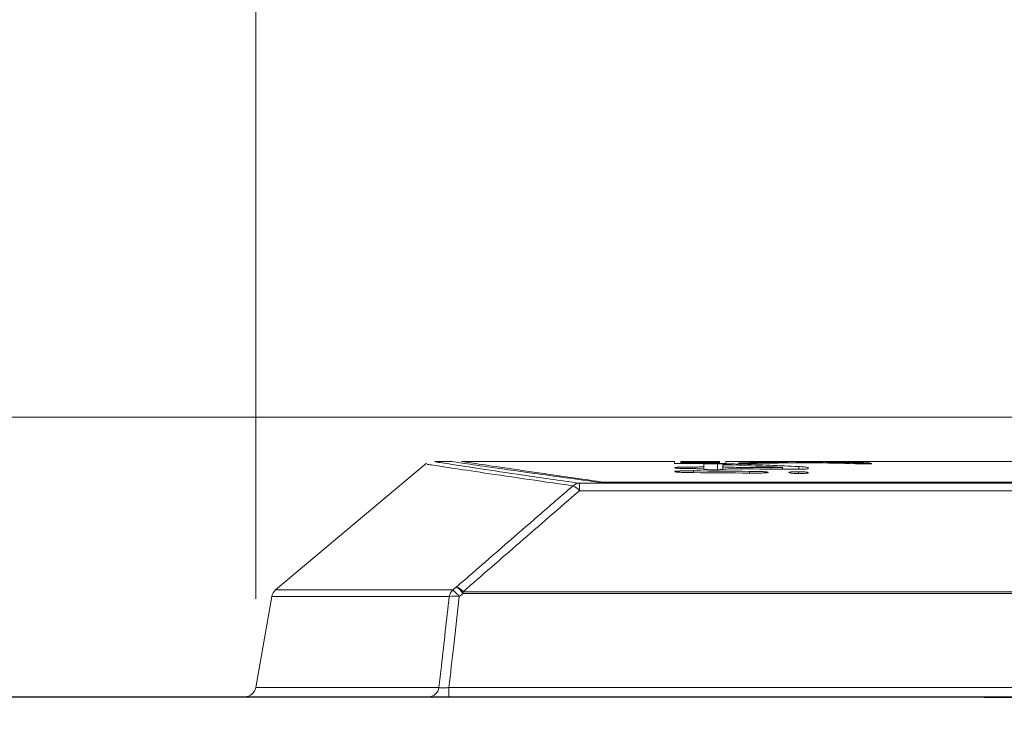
# Model space of a CAD drawing. Header units: millimetres. Extents: x 0 to 2100, y 0 to 1485.
# Tile 66 of 116: x 1137 to 1193, y 544 to 584. Entities that reach past the tile are written whole.
import ezdxf

# ---------------------------------------------------------------- set-up
doc = ezdxf.new("R2010")
doc.units = ezdxf.units.MM
doc.header["$LTSCALE"] = 5
doc.styles.add('SLDTEXTSTYLE1', font='TXT', dxfattribs={"width": 0.75})
doc.dimstyles.new('SLDDIMSTYLE0', dxfattribs={"dimtxt": 12.5, "dimasz": 15, "dimexe": 0, "dimexo": 0.0625, "dimgap": 3.125, "dimtad": 1, "dimdec": 0, "dimlfac": 0.8, "dimrnd": 1e-09, "dimzin": 12, "dimdsep": 46, "dimtxsty": 'SLDTEXTSTYLE1', "dimblk1": 'CLOSED', "dimblk2": 'CLOSED', "dimsah": 1, "dimcen": 0.09, "dimadec": 0, "dimazin": 3, "dimtfac": 1, "dimtofl": 0, "dimtmove": 0, "dimatfit": 3, "dimldrblk": 'CLOSED', "dimfxl": 1, "dimfrac": 2, "dimtolj": 1, "dimtzin": 12, "dimarcsym": 0})

# ---------------------------------------------------------------- blocks, each defined once
blk = doc.blocks.new('_CLOSED')
at = {"color": 0, "linetype": 'ByBlock', "lineweight": -2}
for p, q in [((-1, 0.166667), (0, 0)), ((-1, 0.166667), (-1, -0.166667)), ((0, 0), (-1, -0.166667)), ((0, 0), (-1, 0))]:
    blk.add_line(p, q, dxfattribs=at)
blk = doc.blocks.new('_D_9')
at = {"color": 7, "linetype": 'Continuous', "lineweight": 0}
for p, q in [((864.18, 549.437), (864.18, 715.616)), ((1428.91, 262.982), (1428.91, 715.616)), ((1428.91, 710.616), (864.18, 710.616))]:
    blk.add_line(p, q, dxfattribs=at)
at = {"color": 7, "linetype": 'Continuous', "lineweight": 0, "xscale": 15, "yscale": 15, "rotation": 180}
blk.add_blockref('_CLOSED', (864.18, 710.616), dxfattribs=at)
at = {"color": 7, "linetype": 'Continuous', "lineweight": 0, "xscale": 15, "yscale": 15}
blk.add_blockref('_CLOSED', (1428.91, 710.616), dxfattribs=at)
at = {"color": 7, "linetype": 'Continuous', "lineweight": 0, "insert": (1132.691, 726.73), "char_height": 12.5, "attachment_point": 1, "style": 'SLDTEXTSTYLE1'}
blk.add_mtext('452', dxfattribs=at)
blk = doc.blocks.new('_D_10')
at = {"color": 7, "linetype": 'Continuous', "lineweight": 0}
for p, q in [((825.432, 450.246), (825.432, 739.229)), ((1428.91, 262.982), (1428.91, 739.229)), ((825.432, 734.229), (1428.91, 734.229))]:
    blk.add_line(p, q, dxfattribs=at)
at = {"color": 7, "linetype": 'Continuous', "lineweight": 0, "xscale": 15, "yscale": 15}
for p, rotation in [((825.432, 734.229), 180), ((1428.91, 734.229), 360)]:
    blk.add_blockref('_CLOSED', p, dxfattribs=dict(at, rotation=rotation))
at = {"color": 7, "linetype": 'Continuous', "lineweight": 0, "insert": (1113.317, 750.342), "char_height": 12.5, "attachment_point": 1, "style": 'SLDTEXTSTYLE1'}
blk.add_mtext('483', dxfattribs=at)
blk = doc.blocks.new('_D_11')
at = {"color": 7, "linetype": 'Continuous', "lineweight": 0}
for p, q in [((809.902, 335.246), (809.902, 764.068)), ((1428.91, 262.982), (1428.91, 764.068)), ((809.902, 759.068), (1428.91, 759.068))]:
    blk.add_line(p, q, dxfattribs=at)
at = {"color": 7, "linetype": 'Continuous', "lineweight": 0, "xscale": 15, "yscale": 15, "rotation": 180}
blk.add_blockref('_CLOSED', (809.902, 759.068), dxfattribs=at)
at = {"color": 7, "linetype": 'Continuous', "lineweight": 0, "xscale": 15, "yscale": 15}
blk.add_blockref('_CLOSED', (1428.91, 759.068), dxfattribs=at)
at = {"color": 7, "linetype": 'Continuous', "lineweight": 0, "insert": (1105.552, 775.181), "char_height": 12.5, "attachment_point": 1, "style": 'SLDTEXTSTYLE1'}
blk.add_mtext('495', dxfattribs=at)
blk = doc.blocks.new('_D_13')
at = {"color": 7, "linetype": 'Continuous', "lineweight": 0}
for p, q in [((1193.983, 561.429), (702.69, 561.429)), ((707.69, 257.053), (707.69, 561.429)), ((825.392, 257.053), (702.69, 257.053))]:
    blk.add_line(p, q, dxfattribs=at)
at = {"color": 7, "linetype": 'Continuous', "lineweight": 0, "xscale": 15, "yscale": 15}
for p, rotation in [((707.69, 561.429), 90), ((707.69, 257.053), 270)]:
    blk.add_blockref('_CLOSED', p, dxfattribs=dict(at, rotation=rotation))
at = {"color": 7, "linetype": 'Continuous', "lineweight": 0, "insert": (691.576, 395.387), "char_height": 12.5, "attachment_point": 1, "rotation": 90, "style": 'SLDTEXTSTYLE1'}
blk.add_mtext('244', dxfattribs=at)
blk = doc.blocks.new('_D_16')
at = {"color": 7, "linetype": 'Continuous', "lineweight": 0}
for p, q in [((1150.777, 551.192), (1150.777, 685.616)), ((1428.91, 262.982), (1428.91, 685.616)), ((1428.91, 680.616), (1150.777, 680.616))]:
    blk.add_line(p, q, dxfattribs=at)
at = {"color": 7, "linetype": 'Continuous', "lineweight": 0, "xscale": 15, "yscale": 15, "rotation": 180}
blk.add_blockref('_CLOSED', (1150.777, 680.616), dxfattribs=at)
at = {"color": 7, "linetype": 'Continuous', "lineweight": 0, "xscale": 15, "yscale": 15}
blk.add_blockref('_CLOSED', (1428.91, 680.616), dxfattribs=at)
at = {"color": 7, "linetype": 'Continuous', "lineweight": 0, "insert": (1275.989, 696.73), "char_height": 12.5, "attachment_point": 1, "style": 'SLDTEXTSTYLE1'}
blk.add_mtext('223', dxfattribs=at)

msp = doc.modelspace()

# ---------------------------------------------------------------- linework, layer by layer
at = {"color": 7, "linetype": 'Continuous', "lineweight": 15}
for p, q in [((1160.401, 558.824), (1151.894, 551.686)), ((1161.852, 558.926), (1160.864, 558.926)), ((1174.376, 558.926), (1162.376, 558.926)), ((1174.376, 558.815), (1174.376, 558.926)), ((1174.729, 558.814), (1174.729, 558.916)), ((1174.73, 558.836), (1174.73, 558.921)), ((1174.73, 558.814), (1174.73, 558.836)), ((1174.766, 558.916), (1174.766, 558.905)), ((1174.766, 558.903), (1174.766, 558.905)), ((1174.766, 558.903), (1174.766, 558.9)), ((1174.766, 558.891), (1174.766, 558.9)), ((1174.766, 558.891), (1174.766, 558.886)), ((1174.766, 558.841), (1174.766, 558.886)), ((1174.766, 558.884), (1174.766, 558.879)), ((1174.766, 558.875), (1174.766, 558.879)), ((1174.766, 558.875), (1174.766, 558.854)), ((1175.112, 558.926), (1174.771, 558.926)), ((1175.118, 558.905), (1175.118, 558.913)), ((1175.118, 558.902), (1175.118, 558.905)), ((1175.118, 558.853), (1175.118, 558.869)), ((1175.637, 558.898), (1175.637, 558.896)), ((1175.66, 558.882), (1175.66, 558.891)), ((1175.688, 558.912), (1175.688, 558.905)), ((1175.688, 558.901), (1175.688, 558.905)), ((1175.688, 558.867), (1175.688, 558.853)), ((1175.688, 558.837), (1175.688, 558.853)), ((1175.771, 558.915), (1175.771, 558.918)), ((1175.952, 558.895), (1175.952, 558.897)), ((1176.021, 558.777), (1176.021, 558.633)), ((1176.039, 558.904), (1176.039, 558.912)), ((1176.039, 558.901), (1176.039, 558.904)), ((1176.039, 558.852), (1176.039, 558.866)), ((1176.19, 558.809), (1176.19, 558.838)), ((1176.25, 558.914), (1176.25, 558.918)), ((1176.25, 558.808), (1176.25, 558.827)), ((1176.269, 558.914), (1176.269, 558.916)), ((1176.269, 558.808), (1176.269, 558.821)), ((1176.516, 558.911), (1176.516, 558.903)), ((1176.516, 558.9), (1176.516, 558.903)), ((1176.516, 558.896), (1176.516, 558.892)), ((1176.516, 558.865), (1176.516, 558.85)), ((1176.868, 558.926), (1176.521, 558.926)), ((1176.521, 558.926), (1176.521, 558.926)), ((1176.868, 558.903), (1176.868, 558.913)), ((1176.868, 558.891), (1176.868, 558.899)), ((1176.868, 558.879), (1176.868, 558.891)), ((1176.868, 558.874), (1176.868, 558.879)), ((1176.868, 558.849), (1176.868, 558.869)), ((1176.903, 558.834), (1176.903, 558.92)), ((1176.903, 558.806), (1176.903, 558.834)), ((1177.091, 558.627), (1177.091, 558.724)), ((1184.268, 558.926), (1177.268, 558.926)), ((1177.268, 558.926), (1177.268, 558.805)), ((1177.972, 558.926), (1177.972, 558.923)), ((1177.972, 558.835), (1177.972, 558.815)), ((1180.527, 558.896), (1180.7, 558.893)), ((1180.74, 558.844), (1180.74, 558.89)), ((1182.899, 558.884), (1182.899, 558.839)), ((1197.47, 558.926), (1184.907, 558.926)), ((1185.481, 558.916), (1185.481, 558.921)), ((1185.481, 558.794), (1185.481, 558.815)), ((1174.4, 558.583), (1174.4, 558.563)), ((1174.4, 558.362), (1174.4, 558.346)), ((1176.021, 558.491), (1176.021, 558.633)), ((1177.091, 558.483), (1177.091, 558.627)), ((1179.658, 558.303), (1179.658, 558.32)), ((1180.343, 558.602), (1180.452, 558.594)), ((1180.463, 558.489), (1180.463, 558.591)), ((1180.818, 558.311), (1180.818, 558.294)), ((1181.91, 558.514), (1181.91, 558.582)), ((1181.91, 558.285), (1181.91, 558.302)), ((1169.016, 557.699), (1332.598, 557.699)), ((1169.016, 557.699), (1169.016, 557.279)), ((1331.802, 557.744), (1170.174, 557.744)), ((1170.437, 557.753), (1331.376, 557.753)), ((1170.437, 557.744), (1170.437, 557.753)), ((1332.598, 557.279), (1169.016, 557.279)), ((1162.094, 551.861), (1161.88, 551.686)), ((1162.247, 551.316), (1162.461, 551.491)), ((1162.461, 551.586), (1162.461, 551.491)), ((1162.461, 551.586), (1334.565, 551.586)), ((1334.565, 551.491), (1162.461, 551.491)), ((1151.68, 551.316), (1150.777, 546.192)), ((1161.661, 545.676), (1161.661, 546.192)), ((1161.661, 546.192), (1335.499, 546.192))]:
    msp.add_line(p, q, dxfattribs=at)
at = {"color": 8, "linetype": 'Continuous', "lineweight": 15}
for p, q in [((1174.927, 558.916), (1174.927, 558.918)), ((1174.927, 558.813), (1174.927, 558.827)), ((1175.403, 558.915), (1175.403, 558.917)), ((1175.403, 558.811), (1175.403, 558.823)), ((1175.463, 558.882), (1175.463, 558.889)), ((1175.771, 558.81), (1175.771, 558.825)), ((1175.875, 558.881), (1175.875, 558.886)), ((1176.025, 558.914), (1176.025, 558.92)), ((1176.025, 558.809), (1176.025, 558.833)), ((1176.19, 558.914), (1176.19, 558.921)), ((1176.317, 558.88), (1176.317, 558.884)), ((1176.637, 558.88), (1176.637, 558.885)), ((1176.73, 558.914), (1176.73, 558.917)), ((1176.73, 558.807), (1176.73, 558.824)), ((1176.798, 558.459), (1176.798, 558.794)), ((1176.818, 558.879), (1176.818, 558.887)), ((1178.098, 558.707), (1178.098, 558.773)), ((1178.728, 558.811), (1178.728, 558.861)), ((1180.379, 558.838), (1180.379, 558.88)), ((1181.255, 558.851), (1181.255, 558.912)), ((1182.575, 558.845), (1182.575, 558.912)), ((1183.12, 558.834), (1183.12, 558.876)), ((1184.858, 558.791), (1184.858, 558.845)), ((1175.454, 558.296), (1175.454, 558.394)), ((1178.148, 558.505), (1178.148, 558.591)), ((1178.603, 558.27), (1178.603, 558.369)), ((1179.805, 558.494), (1179.805, 558.581)), ((1181.364, 558.246), (1181.364, 558.347)), ((1181.386, 558.488), (1181.386, 558.638)), ((1168.65, 557.553), (1168.196, 557.619)), ((1151.894, 551.686), (1161.88, 551.686)), ((1161.684, 551.316), (1151.68, 551.316)), ((1150.777, 546.192), (1161.1, 546.192))]:
    msp.add_line(p, q, dxfattribs=at)
at = {"color": 7, "linetype": 'Continuous', "lineweight": 15}
for centre, radius, start, end in [((1169.031, 557.127), 0.572, 91.5624, 131.7813), ((1168.251, 556.641), 0.996, 39.8103, 66.3631), ((1152.296, 551.207), 0.625, 130, 170), ((1162.317, 551.219), 0.64, 133.1012, 171.2788), ((1160.595, 550.046), 2.083, 37.5604, 51.9394), ((1160.809, 550.22), 2.084, 37.559, 51.9276), ((1161.703, 550.955), 0.987, 39.7635, 66.6096), ((1161.965, 549.438), 1.898, 81.4815, 98.5185), ((1150.161, 546.301), 0.625, 270, 350), ((1160.517, 546.263), 0.588, 272.1785, 353.0835)]:
    msp.add_arc(centre, radius, start, end, dxfattribs=at)
for centre, major_axis, ratio, start_param, end_param in [((1110.288, -261.924), (3895.749, 0), 0.210704, 1.553602, 1.554345), ((1155.721, -261.924), (3794.778, 0), 0.21631, 1.565224, 1.565777), ((1148.277, -261.924), (3735.387, 0), 0.21975, 1.563611, 1.563705), ((1146.387, -261.924), (3782.589, 0), 0.217007, 1.562738, 1.563294), ((1144.247, -261.924), (3791.647, 0), 0.216489, 1.562517, 1.562747), ((1136.391, -261.924), (3782.589, 0), 0.217007, 1.560095, 1.560651), ((1134.192, -261.924), (3794.778, 0), 0.21631, 1.55955, 1.560104), ((1132.269, -261.924), (3794.778, 0), 0.21631, 1.559043, 1.559597), ((1125.193, -261.924), (3735.387, 0), 0.21975, 1.557431, 1.557525), ((1177.067, -261.924), (3799.625, 0), 0.216034, 1.57094, 1.571313), ((1155.801, -261.924), (3424.117, 0), 0.239726, 1.564989, 1.565155), ((1134.641, -261.924), (3424.117, 0), 0.239726, 1.558808, 1.558975), ((1175.339, -261.924), (0, 820.85), 0.050372, 6.280036, 6.280556), ((1174.879, -261.924), (0, 820.85), 0.050343, 6.26891, 6.26943), ((1148.342, -261.924), (3807.685, 0), 0.215577, 1.563522, 1.563614), ((1124.811, -261.924), (3807.685, 0), 0.215577, 1.557342, 1.557434), ((1144.213, -261.924), (3795.61, 0), 0.216263, 1.562285, 1.562434), ((1153.8, -261.924), (3768.973, 0), 0.217791, 1.564769, 1.564896), ((1130.508, -261.924), (3768.973, 0), 0.217791, 1.558589, 1.558716), ((1176.091, -261.924), (0, 820.85), 0.044318, 6.278283, 6.278807), ((1175.686, -261.924), (0, 820.85), 0.044318, 6.267158, 6.267681), ((1148.3, -261.924), (3788.538, 0), 0.216667, 1.563256, 1.563349), ((1124.888, -261.924), (3788.538, 0), 0.216667, 1.557075, 1.557168), ((1167.673, -261.924), (0, 820.85), 0.549489, 6.255093, 6.261152), ((1169.313, -261.924), (0, 820.85), 0.554832, 6.256672, 6.263894), ((1178.131, -261.924), (0, 820.85), 0.652995, 6.277357, 6.282383), ((1175.727, -261.924), (0, 820.85), 0.683971, 6.274636, 6.278103), ((1191.595, -261.924), (0, 820.85), 0.934932, 0.013666, 0.016792), ((1188.907, -261.924), (0, 820.85), 0.982859, 0.01057, 0.012617), ((1174.813, -261.924), (0, 820.85), 0.674228, 6.264998, 6.269391), ((1187.082, -261.924), (0, 820.85), 0.920955, 0.003083, 0.005961), ((1176.704, -261.924), (0, 820.85), 0.706729, 6.269129, 6.272126), ((1190.665, -261.924), (0, 820.85), 0.996338, 0.007269, 0.009056), ((1036.513, -261.924), (3858.354, 0), 0.212746, 1.533961, 1.534778), ((1023.985, -261.924), (3866.809, 0), 0.212281, 1.5308, 1.531615), ((1054.451, -261.924), (3863.356, 0), 0.212471, 1.538072, 1.538773), ((1061.925, -261.924), (4067.701, 0), 0.201797, 1.541813, 1.54222)]:
    msp.add_ellipse(centre, major_axis=major_axis, ratio=ratio, start_param=start_param, end_param=end_param, dxfattribs=at)
for points, knots in [([(1168.196, 557.619), (1167.279, 557.751), (1165.278, 558.038), (1163.036, 558.372), (1161.36, 558.624), (1160.438, 558.766), (1160.447, 558.764), (1160.451, 558.764)], [0, 0, 0, 0, 0.183778, 0.400494, 0.621297, 0.84349, 1, 1, 1, 1]), ([(1160.864, 558.908), (1160.856, 558.909), (1160.835, 558.913), (1161.733, 558.774), (1163.351, 558.529), (1165.707, 558.176), (1167.913, 557.858), (1169.016, 557.699)], [0, 0, 0, 0, 0.150725, 0.360425, 0.570124, 0.785064, 1, 1, 1, 1]), ([(1170.174, 557.744), (1168.872, 557.922), (1166.257, 558.279), (1163.772, 558.635), (1162.314, 558.846), (1161.709, 558.935), (1161.828, 558.918), (1161.852, 558.914)], [0, 0, 0, 0, 0.252259, 0.506925, 0.724917, 0.944423, 1, 1, 1, 1]), ([(1170.437, 557.753), (1169.313, 557.912), (1167.057, 558.233), (1164.651, 558.587), (1163.065, 558.822), (1162.347, 558.931), (1162.446, 558.916), (1162.471, 558.912)], [0, 0, 0, 0, 0.225813, 0.453185, 0.685487, 0.9195, 1, 1, 1, 1]), ([(1174.822, 558.922), (1174.805, 558.922), (1174.771, 558.922), (1174.737, 558.921), (1174.733, 558.921), (1174.73, 558.921)], [0, 0, 0, 0, 0.282995, 0.565759, 1, 1, 1, 1]), ([(1174.73, 558.921), (1174.733, 558.92), (1174.737, 558.92), (1174.784, 558.919), (1174.855, 558.918), (1174.92, 558.918), (1174.927, 558.918)], [0, 0, 0, 0, 0.300598, 0.547757, 0.951447, 1, 1, 1, 1]), ([(1174.822, 558.843), (1174.805, 558.843), (1174.771, 558.841), (1174.737, 558.839), (1174.733, 558.837), (1174.73, 558.836)], [0, 0, 0, 0, 0.282369, 0.564505, 1, 1, 1, 1]), ([(1174.73, 558.836), (1174.733, 558.835), (1174.737, 558.833), (1174.784, 558.83), (1174.855, 558.828), (1174.92, 558.827), (1174.927, 558.827)], [0, 0, 0, 0, 0.301083, 0.547972, 0.950334, 1, 1, 1, 1]), ([(1174.766, 558.926), (1174.767, 558.926), (1174.768, 558.926), (1174.774, 558.926), (1174.79, 558.926), (1174.798, 558.926)], [0, 0, 0, 0, 0.335494, 0.666775, 1, 1, 1, 1]), ([(1175.321, 558.893), (1175.258, 558.893), (1175.135, 558.892), (1174.951, 558.891), (1174.828, 558.891), (1174.766, 558.891)], [0, 0, 0, 0, 0.3447384, 0.6721416, 1, 1, 1, 1]), ([(1174.766, 558.886), (1174.841, 558.886), (1174.997, 558.887), (1175.232, 558.888), (1175.386, 558.889), (1175.463, 558.889)], [0, 0, 0, 0, 0.3144584, 0.6566793, 1, 1, 1, 1]), ([(1174.798, 558.926), (1174.809, 558.926), (1174.83, 558.926), (1174.883, 558.926), (1174.941, 558.926), (1174.976, 558.926)], [0, 0, 0, 0, 0.286273, 0.572708, 1, 1, 1, 1]), ([(1175.074, 558.923), (1175.042, 558.923), (1174.958, 558.923), (1174.876, 558.923), (1174.836, 558.922), (1174.822, 558.922)], [0, 0, 0, 0, 0.290003, 0.757274, 1, 1, 1, 1]), ([(1175.074, 558.847), (1175.042, 558.847), (1174.958, 558.846), (1174.876, 558.845), (1174.835, 558.844), (1174.822, 558.843)], [0, 0, 0, 0, 0.289414, 0.7603, 1, 1, 1, 1]), ([(1174.927, 558.918), (1174.961, 558.918), (1175.042, 558.917), (1175.205, 558.917), (1175.338, 558.917), (1175.403, 558.917)], [0, 0, 0, 0, 0.267266, 0.64534, 1, 1, 1, 1]), ([(1174.927, 558.827), (1174.961, 558.826), (1175.042, 558.825), (1175.205, 558.823), (1175.338, 558.823), (1175.403, 558.823)], [0, 0, 0, 0, 0.2668118, 0.6450141, 1, 1, 1, 1]), ([(1174.976, 558.926), (1175.007, 558.926), (1175.07, 558.926), (1175.208, 558.926), (1175.322, 558.926), (1175.393, 558.926)], [0, 0, 0, 0, 0.2732566, 0.5463977, 1, 1, 1, 1]), ([(1175.447, 558.923), (1175.412, 558.923), (1175.342, 558.923), (1175.214, 558.923), (1175.128, 558.923), (1175.074, 558.923)], [0, 0, 0, 0, 0.274464, 0.549111, 1, 1, 1, 1]), ([(1175.447, 558.848), (1175.412, 558.848), (1175.342, 558.848), (1175.214, 558.848), (1175.128, 558.848), (1175.074, 558.847)], [0, 0, 0, 0, 0.27458, 0.5493323, 1, 1, 1, 1]), ([(1175.092, 558.921), (1175.093, 558.921), (1175.095, 558.921), (1175.115, 558.921), (1175.15, 558.922), (1175.192, 558.922), (1175.204, 558.922)], [0, 0, 0, 0, 0.294478, 0.546772, 0.867237, 1, 1, 1, 1]), ([(1175.168, 558.919), (1175.149, 558.919), (1175.112, 558.92), (1175.095, 558.92), (1175.093, 558.92), (1175.092, 558.921)], [0, 0, 0, 0, 0.338172, 0.664982, 1, 1, 1, 1]), ([(1175.092, 558.836), (1175.093, 558.837), (1175.095, 558.838), (1175.115, 558.839), (1175.15, 558.841), (1175.192, 558.841), (1175.204, 558.841)], [0, 0, 0, 0, 0.294452, 0.546793, 0.867251, 1, 1, 1, 1]), ([(1175.168, 558.831), (1175.149, 558.832), (1175.112, 558.833), (1175.095, 558.835), (1175.093, 558.836), (1175.092, 558.836)], [0, 0, 0, 0, 0.338397, 0.665105, 1, 1, 1, 1]), ([(1175.134, 558.926), (1175.126, 558.926), (1175.115, 558.926), (1175.113, 558.926), (1175.112, 558.926)], [0, 0, 0, 0, 0.761514, 1, 1, 1, 1]), ([(1175.244, 558.926), (1175.231, 558.926), (1175.205, 558.926), (1175.164, 558.926), (1175.146, 558.926), (1175.134, 558.926)], [0, 0, 0, 0, 0.263364, 0.526809, 1, 1, 1, 1]), ([(1175.351, 558.919), (1175.333, 558.919), (1175.292, 558.919), (1175.225, 558.919), (1175.188, 558.919), (1175.168, 558.919)], [0, 0, 0, 0, 0.251253, 0.575585, 1, 1, 1, 1]), ([(1175.351, 558.83), (1175.333, 558.83), (1175.292, 558.83), (1175.225, 558.83), (1175.188, 558.831), (1175.168, 558.831)], [0, 0, 0, 0, 0.251227, 0.576839, 1, 1, 1, 1]), ([(1175.204, 558.922), (1175.225, 558.922), (1175.275, 558.922), (1175.368, 558.922), (1175.435, 558.922), (1175.469, 558.922)], [0, 0, 0, 0, 0.272873, 0.631433, 1, 1, 1, 1]), ([(1175.204, 558.841), (1175.226, 558.842), (1175.275, 558.842), (1175.368, 558.842), (1175.435, 558.842), (1175.469, 558.842)], [0, 0, 0, 0, 0.27594, 0.63295, 1, 1, 1, 1]), ([(1175.553, 558.926), (1175.521, 558.926), (1175.458, 558.926), (1175.35, 558.926), (1175.284, 558.926), (1175.244, 558.926)], [0, 0, 0, 0, 0.2786179, 0.5573497, 1, 1, 1, 1]), ([(1175.595, 558.895), (1175.57, 558.894), (1175.52, 558.894), (1175.423, 558.893), (1175.355, 558.893), (1175.321, 558.893)], [0, 0, 0, 0, 0.332856, 0.663489, 1, 1, 1, 1]), ([(1175.509, 558.919), (1175.499, 558.919), (1175.473, 558.919), (1175.42, 558.919), (1175.374, 558.919), (1175.351, 558.919)], [0, 0, 0, 0, 0.254589, 0.623783, 1, 1, 1, 1]), ([(1175.509, 558.831), (1175.499, 558.831), (1175.474, 558.831), (1175.42, 558.83), (1175.375, 558.83), (1175.351, 558.83)], [0, 0, 0, 0, 0.252898, 0.618847, 1, 1, 1, 1]), ([(1175.393, 558.926), (1175.445, 558.925), (1175.549, 558.925), (1175.751, 558.925), (1175.902, 558.925), (1175.996, 558.925)], [0, 0, 0, 0, 0.273439, 0.546774, 1, 1, 1, 1]), ([(1175.403, 558.917), (1175.441, 558.917), (1175.532, 558.917), (1175.664, 558.917), (1175.738, 558.918), (1175.771, 558.918)], [0, 0, 0, 0, 0.275966, 0.669783, 1, 1, 1, 1]), ([(1175.403, 558.823), (1175.441, 558.823), (1175.532, 558.823), (1175.664, 558.824), (1175.737, 558.825), (1175.771, 558.825)], [0, 0, 0, 0, 0.275853, 0.669129, 1, 1, 1, 1]), ([(1175.463, 558.889), (1175.483, 558.889), (1175.523, 558.89), (1175.591, 558.89), (1175.634, 558.891), (1175.66, 558.891)], [0, 0, 0, 0, 0.2816268, 0.5633209, 1, 1, 1, 1]), ([(1175.662, 558.92), (1175.644, 558.92), (1175.613, 558.92), (1175.565, 558.92), (1175.528, 558.919), (1175.509, 558.919)], [0, 0, 0, 0, 0.395793, 0.696889, 1, 1, 1, 1]), ([(1175.662, 558.836), (1175.644, 558.835), (1175.613, 558.834), (1175.565, 558.833), (1175.528, 558.832), (1175.509, 558.831)], [0, 0, 0, 0, 0.396257, 0.697114, 1, 1, 1, 1]), ([(1176.009, 558.926), (1175.966, 558.926), (1175.878, 558.926), (1175.723, 558.926), (1175.617, 558.926), (1175.553, 558.926)], [0, 0, 0, 0, 0.2807287, 0.561605, 1, 1, 1, 1]), ([(1175.637, 558.896), (1175.636, 558.896), (1175.635, 558.896), (1175.626, 558.895), (1175.605, 558.895), (1175.595, 558.895)], [0, 0, 0, 0, 0.348381, 0.667621, 1, 1, 1, 1]), ([(1175.66, 558.891), (1175.669, 558.89), (1175.685, 558.889), (1175.743, 558.888), (1175.824, 558.887), (1175.875, 558.886)], [0, 0, 0, 0, 0.305454, 0.566734, 1, 1, 1, 1]), ([(1175.839, 558.922), (1175.817, 558.922), (1175.772, 558.921), (1175.716, 558.921), (1175.68, 558.921), (1175.662, 558.92)], [0, 0, 0, 0, 0.334772, 0.667194, 1, 1, 1, 1]), ([(1175.839, 558.841), (1175.817, 558.841), (1175.772, 558.84), (1175.716, 558.838), (1175.68, 558.836), (1175.662, 558.836)], [0, 0, 0, 0, 0.33521, 0.66741, 1, 1, 1, 1]), ([(1175.771, 558.918), (1175.792, 558.918), (1175.859, 558.918), (1175.937, 558.919), (1175.996, 558.919), (1176.025, 558.92)], [0, 0, 0, 0, 0.188843, 0.592697, 1, 1, 1, 1]), ([(1175.771, 558.825), (1175.792, 558.826), (1175.858, 558.827), (1175.937, 558.83), (1175.996, 558.832), (1176.025, 558.833)], [0, 0, 0, 0, 0.188476, 0.592532, 1, 1, 1, 1]), ([(1176.023, 558.922), (1176.004, 558.922), (1175.966, 558.922), (1175.9, 558.922), (1175.863, 558.922), (1175.839, 558.922)], [0, 0, 0, 0, 0.2607446, 0.5215251, 1, 1, 1, 1]), ([(1176.023, 558.844), (1176.004, 558.844), (1175.966, 558.843), (1175.9, 558.842), (1175.863, 558.842), (1175.839, 558.841)], [0, 0, 0, 0, 0.259992, 0.520003, 1, 1, 1, 1]), ([(1175.875, 558.886), (1175.91, 558.886), (1175.994, 558.885), (1176.15, 558.884), (1176.266, 558.884), (1176.317, 558.884)], [0, 0, 0, 0, 0.278824, 0.681696, 1, 1, 1, 1]), ([(1175.993, 558.891), (1175.986, 558.891), (1175.962, 558.892), (1175.954, 558.894), (1175.953, 558.895), (1175.952, 558.895)], [0, 0, 0, 0, 0.188142, 0.592645, 1, 1, 1, 1]), ([(1176.124, 558.889), (1176.108, 558.89), (1176.076, 558.89), (1176.029, 558.89), (1176.007, 558.891), (1175.993, 558.891)], [0, 0, 0, 0, 0.274432, 0.542111, 1, 1, 1, 1]), ([(1175.996, 558.925), (1176.023, 558.925), (1176.075, 558.925), (1176.173, 558.925), (1176.242, 558.925), (1176.286, 558.925)], [0, 0, 0, 0, 0.269289, 0.538606, 1, 1, 1, 1]), ([(1176.345, 558.926), (1176.312, 558.926), (1176.243, 558.926), (1176.127, 558.926), (1176.049, 558.926), (1176.009, 558.926)], [0, 0, 0, 0, 0.324999, 0.658507, 1, 1, 1, 1]), ([(1176.798, 558.794), (1176.737, 558.794), (1176.616, 558.794), (1176.44, 558.793), (1176.273, 558.791), (1176.118, 558.787), (1176.033, 558.782), (1176.025, 558.779), (1176.021, 558.777)], [0, 0, 0, 0, 0.131874, 0.264061, 0.392216, 0.578168, 0.836959, 1, 1, 1, 1]), ([(1176.289, 558.923), (1176.263, 558.923), (1176.213, 558.923), (1176.121, 558.922), (1176.061, 558.922), (1176.023, 558.922)], [0, 0, 0, 0, 0.275653, 0.551495, 1, 1, 1, 1]), ([(1176.289, 558.845), (1176.263, 558.845), (1176.213, 558.845), (1176.121, 558.845), (1176.061, 558.844), (1176.023, 558.844)], [0, 0, 0, 0, 0.275705, 0.551603, 1, 1, 1, 1]), ([(1176.025, 558.92), (1176.043, 558.92), (1176.075, 558.92), (1176.126, 558.921), (1176.169, 558.921), (1176.19, 558.921)], [0, 0, 0, 0, 0.372869, 0.685106, 1, 1, 1, 1]), ([(1176.025, 558.833), (1176.043, 558.833), (1176.075, 558.835), (1176.126, 558.836), (1176.169, 558.837), (1176.19, 558.838)], [0, 0, 0, 0, 0.373053, 0.685181, 1, 1, 1, 1]), ([(1176.31, 558.889), (1176.292, 558.889), (1176.241, 558.889), (1176.176, 558.889), (1176.137, 558.889), (1176.124, 558.889)], [0, 0, 0, 0, 0.277677, 0.761755, 1, 1, 1, 1]), ([(1176.19, 558.921), (1176.2, 558.921), (1176.224, 558.921), (1176.275, 558.921), (1176.317, 558.921), (1176.339, 558.921)], [0, 0, 0, 0, 0.259332, 0.620655, 1, 1, 1, 1]), ([(1176.19, 558.838), (1176.199, 558.838), (1176.223, 558.838), (1176.271, 558.839), (1176.314, 558.839), (1176.336, 558.839), (1176.339, 558.839)], [0, 0, 0, 0, 0.253972, 0.607299, 0.956514, 1, 1, 1, 1]), ([(1176.481, 558.919), (1176.463, 558.919), (1176.42, 558.918), (1176.338, 558.918), (1176.276, 558.918), (1176.25, 558.918)], [0, 0, 0, 0, 0.2908871, 0.6941131, 1, 1, 1, 1]), ([(1176.481, 558.829), (1176.463, 558.829), (1176.42, 558.828), (1176.338, 558.828), (1176.276, 558.828), (1176.25, 558.827)], [0, 0, 0, 0, 0.291197, 0.694759, 1, 1, 1, 1]), ([(1176.269, 558.916), (1176.317, 558.916), (1176.435, 558.916), (1176.601, 558.917), (1176.69, 558.917), (1176.73, 558.917)], [0, 0, 0, 0, 0.273254, 0.673772, 1, 1, 1, 1]), ([(1176.269, 558.821), (1176.317, 558.821), (1176.434, 558.821), (1176.6, 558.822), (1176.69, 558.824), (1176.73, 558.824)], [0, 0, 0, 0, 0.273178, 0.671676, 1, 1, 1, 1]), ([(1176.286, 558.925), (1176.308, 558.925), (1176.352, 558.925), (1176.432, 558.925), (1176.487, 558.925), (1176.521, 558.926)], [0, 0, 0, 0, 0.269661, 0.539365, 1, 1, 1, 1]), ([(1176.729, 558.922), (1176.698, 558.922), (1176.623, 558.922), (1176.471, 558.923), (1176.349, 558.923), (1176.289, 558.923)], [0, 0, 0, 0, 0.26779, 0.636766, 1, 1, 1, 1]), ([(1176.729, 558.842), (1176.698, 558.842), (1176.624, 558.843), (1176.471, 558.845), (1176.35, 558.845), (1176.289, 558.845)], [0, 0, 0, 0, 0.2678851, 0.6353947, 1, 1, 1, 1]), ([(1176.482, 558.89), (1176.469, 558.889), (1176.442, 558.889), (1176.38, 558.889), (1176.334, 558.889), (1176.31, 558.889)], [0, 0, 0, 0, 0.329045, 0.660641, 1, 1, 1, 1]), ([(1176.317, 558.884), (1176.349, 558.884), (1176.411, 558.884), (1176.522, 558.885), (1176.593, 558.885), (1176.637, 558.885)], [0, 0, 0, 0, 0.280516, 0.561312, 1, 1, 1, 1]), ([(1176.339, 558.921), (1176.354, 558.921), (1176.39, 558.921), (1176.444, 558.921), (1176.479, 558.921), (1176.495, 558.921), (1176.498, 558.921)], [0, 0, 0, 0, 0.2515614, 0.5886699, 0.9259427, 1, 1, 1, 1]), ([(1176.339, 558.839), (1176.354, 558.839), (1176.391, 558.839), (1176.444, 558.838), (1176.479, 558.838), (1176.495, 558.838), (1176.498, 558.837)], [0, 0, 0, 0, 0.252114, 0.590781, 0.929398, 1, 1, 1, 1]), ([(1176.495, 558.926), (1176.486, 558.926), (1176.463, 558.926), (1176.408, 558.926), (1176.361, 558.926), (1176.345, 558.926)], [0, 0, 0, 0, 0.281061, 0.7595045, 1, 1, 1, 1]), ([(1176.561, 558.92), (1176.56, 558.92), (1176.558, 558.92), (1176.54, 558.919), (1176.511, 558.919), (1176.485, 558.919), (1176.481, 558.919)], [0, 0, 0, 0, 0.313957, 0.577014, 0.931084, 1, 1, 1, 1]), ([(1176.561, 558.834), (1176.56, 558.833), (1176.558, 558.832), (1176.54, 558.831), (1176.503, 558.83), (1176.481, 558.829)], [0, 0, 0, 0, 0.312673, 0.578118, 1, 1, 1, 1]), ([(1176.516, 558.892), (1176.516, 558.892), (1176.515, 558.891), (1176.509, 558.89), (1176.491, 558.89), (1176.482, 558.89)], [0, 0, 0, 0, 0.379501, 0.6858882, 1, 1, 1, 1]), ([(1176.521, 558.926), (1176.52, 558.926), (1176.52, 558.926), (1176.515, 558.926), (1176.502, 558.926), (1176.495, 558.926)], [0, 0, 0, 0, 0.357534, 0.676957, 1, 1, 1, 1]), ([(1176.498, 558.921), (1176.514, 558.921), (1176.544, 558.921), (1176.558, 558.92), (1176.56, 558.92), (1176.561, 558.92)], [0, 0, 0, 0, 0.3430091, 0.6676198, 1, 1, 1, 1]), ([(1176.498, 558.837), (1176.514, 558.837), (1176.544, 558.836), (1176.558, 558.835), (1176.56, 558.834), (1176.561, 558.834)], [0, 0, 0, 0, 0.3436568, 0.6679655, 1, 1, 1, 1]), ([(1176.521, 558.926), (1176.538, 558.926), (1176.571, 558.926), (1176.632, 558.926), (1176.67, 558.926), (1176.695, 558.926)], [0, 0, 0, 0, 0.259777, 0.519586, 1, 1, 1, 1]), ([(1176.637, 558.885), (1176.658, 558.885), (1176.7, 558.886), (1176.768, 558.886), (1176.798, 558.887), (1176.818, 558.887)], [0, 0, 0, 0, 0.268536, 0.518846, 1, 1, 1, 1]), ([(1176.695, 558.926), (1176.707, 558.926), (1176.73, 558.926), (1176.771, 558.926), (1176.793, 558.926), (1176.807, 558.926)], [0, 0, 0, 0, 0.252829, 0.505669, 1, 1, 1, 1]), ([(1176.903, 558.92), (1176.901, 558.92), (1176.898, 558.921), (1176.857, 558.921), (1176.795, 558.922), (1176.736, 558.922), (1176.729, 558.922)], [0, 0, 0, 0, 0.307767, 0.556153, 0.946024, 1, 1, 1, 1]), ([(1176.903, 558.834), (1176.901, 558.834), (1176.898, 558.836), (1176.857, 558.839), (1176.795, 558.841), (1176.736, 558.842), (1176.729, 558.842)], [0, 0, 0, 0, 0.308315, 0.556235, 0.945193, 1, 1, 1, 1]), ([(1176.73, 558.917), (1176.766, 558.918), (1176.859, 558.918), (1176.898, 558.919), (1176.902, 558.92), (1176.903, 558.92)], [0, 0, 0, 0, 0.307954, 0.783787, 1, 1, 1, 1]), ([(1176.73, 558.824), (1176.766, 558.825), (1176.858, 558.827), (1176.898, 558.831), (1176.902, 558.833), (1176.903, 558.834)], [0, 0, 0, 0, 0.308134, 0.78344, 1, 1, 1, 1]), ([(1178.098, 558.773), (1177.99, 558.776), (1177.798, 558.782), (1177.411, 558.788), (1177.084, 558.793), (1176.858, 558.794), (1176.798, 558.794)], [0, 0, 0, 0, 0.333206, 0.595736, 0.892736, 1, 1, 1, 1]), ([(1176.807, 558.926), (1176.815, 558.926), (1176.83, 558.926), (1176.849, 558.926), (1176.856, 558.926), (1176.86, 558.926)], [0, 0, 0, 0, 0.274119, 0.548163, 1, 1, 1, 1]), ([(1176.818, 558.887), (1176.83, 558.888), (1176.853, 558.889), (1176.865, 558.89), (1176.867, 558.891), (1176.868, 558.891)], [0, 0, 0, 0, 0.318936, 0.658116, 1, 1, 1, 1]), ([(1176.86, 558.926), (1176.862, 558.926), (1176.866, 558.926), (1176.867, 558.926), (1176.868, 558.926), (1176.868, 558.926)], [0, 0, 0, 0, 0.195762, 0.597788, 1, 1, 1, 1]), ([(1177.091, 558.724), (1177.093, 558.726), (1177.097, 558.729), (1177.146, 558.733), (1177.185, 558.734), (1177.219, 558.734), (1177.257, 558.735), (1177.298, 558.735), (1177.356, 558.734), (1177.481, 558.732), (1177.554, 558.729), (1177.61, 558.727)], [0, 0, 0, 0, 0.284967, 0.393205, 0.437304, 0.481847, 0.513644, 0.545379, 0.595004, 0.689795, 1, 1, 1, 1]), ([(1178.562, 558.926), (1178.493, 558.926), (1178.409, 558.926), (1178.268, 558.926), (1178.206, 558.926), (1178.152, 558.926), (1178.105, 558.926), (1178.057, 558.926), (1177.996, 558.926), (1177.975, 558.926), (1177.973, 558.926), (1177.972, 558.926)], [0, 0, 0, 0, 0.3200467, 0.3912821, 0.4501587, 0.4924153, 0.5348053, 0.5862038, 0.6705184, 0.8989173, 1, 1, 1, 1]), ([(1177.972, 558.923), (1177.994, 558.922), (1178.037, 558.921), (1178.244, 558.918), (1178.467, 558.917), (1178.581, 558.916)], [0, 0, 0, 0, 0.3368302, 0.6638521, 1, 1, 1, 1]), ([(1178.728, 558.861), (1178.587, 558.858), (1178.331, 558.854), (1178.063, 558.846), (1178.006, 558.839), (1177.972, 558.835)], [0, 0, 0, 0, 0.336299, 0.614251, 1, 1, 1, 1]), ([(1177.972, 558.815), (1177.976, 558.814), (1177.982, 558.811), (1178.043, 558.809), (1178.108, 558.807), (1178.19, 558.806), (1178.275, 558.806), (1178.391, 558.806), (1178.548, 558.808), (1178.648, 558.809), (1178.709, 558.81)], [0, 0, 0, 0, 0.23394, 0.335534, 0.438194, 0.502591, 0.567052, 0.651163, 0.789188, 1, 1, 1, 1]), ([(1180.729, 558.89), (1180.733, 558.889), (1180.753, 558.888), (1180.657, 558.884), (1180.471, 558.882), (1180.379, 558.88)], [0, 0, 0, 0, 0.090626, 0.551187, 1, 1, 1, 1]), ([(1181.108, 558.849), (1181.189, 558.85), (1181.339, 558.852), (1181.623, 558.854), (1181.899, 558.853), (1182.152, 558.852), (1182.332, 558.85), (1182.416, 558.849), (1182.448, 558.848)], [0, 0, 0, 0, 0.207829, 0.384522, 0.5617, 0.727728, 0.89899, 1, 1, 1, 1]), ([(1182.575, 558.912), (1182.48, 558.911), (1182.32, 558.91), (1182.022, 558.91), (1181.761, 558.91), (1181.522, 558.91), (1181.358, 558.911), (1181.281, 558.912), (1181.255, 558.912)], [0, 0, 0, 0, 0.243123, 0.412229, 0.581737, 0.742787, 0.912341, 1, 1, 1, 1]), ([(1183.12, 558.876), (1183.052, 558.877), (1182.915, 558.88), (1182.88, 558.885), (1182.969, 558.889), (1183.131, 558.891), (1183.241, 558.892), (1183.259, 558.892)], [0, 0, 0, 0, 0.23698, 0.472939, 0.729816, 0.956962, 1, 1, 1, 1]), ([(1184.427, 558.926), (1184.536, 558.926), (1184.702, 558.926), (1184.855, 558.926), (1184.907, 558.926)], [0, 0, 0, 0, 0.6650961, 1, 1, 1, 1]), ([(1184.72, 558.904), (1184.861, 558.906), (1185.118, 558.908), (1185.389, 558.912), (1185.447, 558.914), (1185.481, 558.916)], [0, 0, 0, 0, 0.336538, 0.61193, 1, 1, 1, 1]), ([(1185.481, 558.921), (1185.477, 558.922), (1185.471, 558.922), (1185.411, 558.923), (1185.347, 558.923), (1185.267, 558.923), (1185.184, 558.923), (1185.071, 558.923), (1184.914, 558.923), (1184.814, 558.922), (1184.751, 558.922)], [0, 0, 0, 0, 0.233468, 0.334879, 0.437357, 0.500771, 0.564264, 0.64624, 0.780236, 1, 1, 1, 1]), ([(1185.481, 558.815), (1185.459, 558.819), (1185.414, 558.826), (1185.202, 558.836), (1184.974, 558.842), (1184.858, 558.845)], [0, 0, 0, 0, 0.337075, 0.663731, 1, 1, 1, 1]), ([(1184.879, 558.79), (1184.949, 558.789), (1185.035, 558.786), (1185.18, 558.785), (1185.244, 558.784), (1185.3, 558.784), (1185.348, 558.785), (1185.399, 558.786), (1185.462, 558.788), (1185.479, 558.791), (1185.481, 558.793), (1185.481, 558.794)], [0, 0, 0, 0, 0.318594, 0.392546, 0.451066, 0.494872, 0.538788, 0.593528, 0.684419, 0.933054, 1, 1, 1, 1]), ([(1175.211, 558.608), (1175.146, 558.609), (1175.015, 558.609), (1174.826, 558.607), (1174.649, 558.604), (1174.492, 558.597), (1174.41, 558.59), (1174.403, 558.585), (1174.4, 558.583)], [0, 0, 0, 0, 0.139545, 0.279462, 0.41468, 0.60211, 0.85426, 1, 1, 1, 1]), ([(1174.4, 558.563), (1174.417, 558.558), (1174.451, 558.548), (1174.677, 558.536), (1174.943, 558.528), (1175.127, 558.526), (1175.211, 558.525)], [0, 0, 0, 0, 0.319007, 0.638293, 0.834147, 1, 1, 1, 1]), ([(1175.454, 558.394), (1175.346, 558.394), (1175.128, 558.395), (1174.822, 558.392), (1174.593, 558.385), (1174.452, 558.376), (1174.403, 558.368), (1174.4, 558.364), (1174.4, 558.362)], [0, 0, 0, 0, 0.20706, 0.41536, 0.595078, 0.764449, 0.941975, 1, 1, 1, 1]), ([(1174.4, 558.346), (1174.416, 558.341), (1174.45, 558.33), (1174.688, 558.314), (1175.02, 558.302), (1175.314, 558.298), (1175.454, 558.296)], [0, 0, 0, 0, 0.244058, 0.486828, 0.755142, 1, 1, 1, 1]), ([(1176.021, 558.633), (1176.012, 558.63), (1175.996, 558.624), (1175.866, 558.616), (1175.699, 558.611), (1175.511, 558.608), (1175.343, 558.608), (1175.245, 558.608), (1175.211, 558.608)], [0, 0, 0, 0, 0.26636, 0.478416, 0.645235, 0.785817, 0.926708, 1, 1, 1, 1]), ([(1175.211, 558.525), (1175.315, 558.524), (1175.521, 558.522), (1175.77, 558.514), (1175.972, 558.504), (1176.004, 558.495), (1176.021, 558.491)], [0, 0, 0, 0, 0.226198, 0.450761, 0.705194, 1, 1, 1, 1]), ([(1176.021, 558.491), (1176.04, 558.484), (1176.068, 558.475), (1176.237, 558.465), (1176.378, 558.46), (1176.489, 558.458), (1176.545, 558.457), (1176.556, 558.457)], [0, 0, 0, 0, 0.470144, 0.69374, 0.859063, 0.972437, 1, 1, 1, 1]), ([(1176.556, 558.457), (1176.596, 558.457), (1176.676, 558.457), (1176.797, 558.458), (1176.917, 558.462), (1177.036, 558.469), (1177.086, 558.477), (1177.09, 558.482), (1177.091, 558.483)], [0, 0, 0, 0, 0.110603, 0.221249, 0.353158, 0.555396, 0.887967, 1, 1, 1, 1]), ([(1178.148, 558.591), (1178.009, 558.592), (1177.733, 558.595), (1177.398, 558.603), (1177.146, 558.614), (1177.109, 558.623), (1177.091, 558.627)], [0, 0, 0, 0, 0.241403, 0.481574, 0.746326, 1, 1, 1, 1]), ([(1177.091, 558.483), (1177.097, 558.486), (1177.111, 558.491), (1177.225, 558.497), (1177.396, 558.502), (1177.637, 558.506), (1177.899, 558.507), (1178.077, 558.506), (1178.146, 558.505)], [0, 0, 0, 0, 0.157881, 0.316306, 0.466179, 0.626008, 0.855653, 1, 1, 1, 1]), ([(1179.658, 558.32), (1179.641, 558.326), (1179.607, 558.337), (1179.369, 558.352), (1179.037, 558.364), (1178.743, 558.368), (1178.603, 558.369)], [0, 0, 0, 0, 0.2442375, 0.4872253, 0.7550778, 1, 1, 1, 1]), ([(1178.603, 558.27), (1178.712, 558.269), (1178.929, 558.268), (1179.235, 558.272), (1179.464, 558.28), (1179.605, 558.289), (1179.654, 558.297), (1179.657, 558.302), (1179.658, 558.303)], [0, 0, 0, 0, 0.207243, 0.41576, 0.594963, 0.763764, 0.940989, 1, 1, 1, 1]), ([(1180.46, 558.591), (1180.461, 558.591), (1180.466, 558.589), (1180.441, 558.587), (1180.378, 558.584), (1180.28, 558.582), (1180.117, 558.581), (1179.95, 558.581), (1179.836, 558.581), (1179.805, 558.581)], [0, 0, 0, 0, 0.030119, 0.187679, 0.30708, 0.426289, 0.599597, 0.889767, 1, 1, 1, 1]), ([(1181.364, 558.347), (1181.331, 558.348), (1181.266, 558.348), (1181.163, 558.346), (1181.049, 558.343), (1180.918, 558.335), (1180.833, 558.324), (1180.823, 558.315), (1180.818, 558.311)], [0, 0, 0, 0, 0.078539, 0.157086, 0.259878, 0.427224, 0.740517, 1, 1, 1, 1]), ([(1180.818, 558.294), (1180.838, 558.284), (1180.866, 558.271), (1181.042, 558.256), (1181.177, 558.25), (1181.282, 558.247), (1181.344, 558.246), (1181.364, 558.246)], [0, 0, 0, 0, 0.503486, 0.729745, 0.862036, 0.955325, 1, 1, 1, 1]), ([(1180.855, 558.487), (1180.964, 558.486), (1181.181, 558.485), (1181.486, 558.489), (1181.715, 558.495), (1181.857, 558.503), (1181.906, 558.509), (1181.909, 558.513), (1181.91, 558.514)], [0, 0, 0, 0, 0.206714, 0.414667, 0.59414, 0.763455, 0.940946, 1, 1, 1, 1]), ([(1181.91, 558.302), (1181.89, 558.311), (1181.862, 558.324), (1181.686, 558.338), (1181.551, 558.344), (1181.446, 558.347), (1181.384, 558.347), (1181.364, 558.347)], [0, 0, 0, 0, 0.503813, 0.729809, 0.861499, 0.954253, 1, 1, 1, 1]), ([(1181.364, 558.246), (1181.396, 558.246), (1181.461, 558.245), (1181.565, 558.247), (1181.678, 558.251), (1181.809, 558.259), (1181.895, 558.271), (1181.905, 558.28), (1181.91, 558.285)], [0, 0, 0, 0, 0.078567, 0.157139, 0.260056, 0.427619, 0.741075, 1, 1, 1, 1]), ([(1181.91, 558.582), (1181.891, 558.588), (1181.853, 558.602), (1181.676, 558.621), (1181.483, 558.632), (1181.386, 558.638)], [0, 0, 0, 0, 0.337339, 0.665481, 1, 1, 1, 1]), ([(1162.094, 551.861), (1162.401, 552.128), (1163.935, 553.46), (1166.12, 555.358), (1167.999, 556.988), (1168.65, 557.553)], [0, 0, 0, 0, 0.140425, 0.702125, 1, 1, 1, 1]), ([(1169.016, 557.279), (1167.894, 556.305), (1165.709, 554.408), (1163.524, 552.51), (1162.461, 551.586)], [0, 0, 0, 0, 0.5133288, 1, 1, 1, 1]), ([(1161.1, 546.192), (1161.147, 546.6), (1161.341, 548.308), (1161.536, 550.016), (1161.684, 551.316)], [0, 0, 0, 0, 0.2387485, 1, 1, 1, 1]), ([(1162.247, 551.316), (1162.142, 550.398), (1161.946, 548.691), (1161.752, 546.983), (1161.661, 546.192)], [0, 0, 0, 0, 0.537004, 1, 1, 1, 1]), ([(1161.661, 546.192), (1161.592, 546.186), (1161.452, 546.173), (1161.267, 546.171), (1161.154, 546.179), (1161.113, 546.189), (1161.1, 546.192)], [0, 0, 0, 0, 0.295264, 0.587842, 0.879721, 1, 1, 1, 1]), ([(1334.266, 545.457), (1331.387, 545.468), (1319.572, 545.513), (1298.689, 545.561), (1275.98, 545.595), (1257.611, 545.612), (1243.159, 545.622), (1228.041, 545.63), (1212.217, 545.636), (1196.284, 545.64), (1180.148, 545.642), (1163.922, 545.644), (1147.636, 545.645), (1131.445, 545.645), (1113.776, 545.646), (1094.608, 545.646), (1073.796, 545.645), (1056.239, 545.644), (1042.02, 545.643), (1031.251, 545.642), (1020.412, 545.641), (1009.491, 545.638), (998.533, 545.635), (987.474, 545.631), (976.37, 545.626), (961.488, 545.617), (942.991, 545.602), (921.016, 545.573), (903.65, 545.536), (885.078, 545.484), (873.796, 545.442), (865.331, 545.409)], [0, 0, 0, 0, 0.018698, 0.076722, 0.134904, 0.164096, 0.193287, 0.226093, 0.258993, 0.292262, 0.325695, 0.360347, 0.395102, 0.430014, 0.464942, 0.509826, 0.554717, 0.599727, 0.622331, 0.644932, 0.667618, 0.690303, 0.713223, 0.736144, 0.759623, 0.783103, 0.830307, 0.877753, 0.92528, 0.943938, 1, 1, 1, 1]), ([(865.43, 545.676), (876.709, 545.676), (895.156, 545.676), (921.073, 545.676), (941.458, 545.676), (960.474, 545.676), (978.055, 545.676), (995.783, 545.676), (1013.554, 545.676), (1031.11, 545.676), (1048.335, 545.676), (1065.242, 545.676), (1082.005, 545.676), (1098.662, 545.676), (1114.866, 545.676), (1130.683, 545.676), (1146.163, 545.676), (1161.765, 545.676), (1177.702, 545.676), (1194.008, 545.676), (1210.607, 545.676), (1227.215, 545.676), (1245.651, 545.676), (1265.837, 545.676), (1287.719, 545.676), (1309.432, 545.676), (1331.012, 545.676), (1345.351, 545.676), (1352.516, 545.676)], [0, 0, 0, 0, 0.071885, 0.117566, 0.163238, 0.198848, 0.234595, 0.270327, 0.305954, 0.341464, 0.376023, 0.410615, 0.445278, 0.479972, 0.514617, 0.546709, 0.578818, 0.610898, 0.642952, 0.676192, 0.709505, 0.74284, 0.776109, 0.820816, 0.865559, 0.910369, 0.95521, 1, 1, 1, 1])]:
    msp.add_open_spline(points, degree=3, knots=knots, dxfattribs=at)

# ---------------------------------------------------------------- dimensions: what is measured, and where the dimension line sits
at = {"color": 7, "linetype": 'Continuous', "lineweight": 0}
for base, p1, p2, picture, middle in [((1428.91, 759.068), (809.902, 330.246), (1428.91, 257.982), '_D_11', (1119.406, 759.068)), ((1428.91, 734.229), (825.432, 445.246), (1428.91, 257.982), '_D_10', (1127.171, 734.229)), ((864.18, 710.616), (1428.91, 257.982), (864.18, 544.437), '_D_9', (1146.545, 710.616)), ((1150.777, 680.616), (1428.91, 257.982), (1150.777, 546.192), '_D_16', (1289.843, 680.616))]:
    dim = msp.add_linear_dim(base=base, p1=p1, p2=p2, dimstyle='SLDDIMSTYLE0', dxfattribs=at)
    dim.commit()
    dim.dimension.update_dxf_attribs({"geometry": picture, "text_midpoint": middle, "dimtype": 160})
dim = msp.add_linear_dim(base=(707.69, 561.429), p1=(830.392, 257.053), p2=(1198.983, 561.429), angle=90, dimstyle='SLDDIMSTYLE0', dxfattribs=at)
dim.commit()
dim.dimension.update_dxf_attribs({"geometry": '_D_13', "text_midpoint": (707.69, 409.241), "dimtype": 160})

doc.saveas('drawing.dxf')
